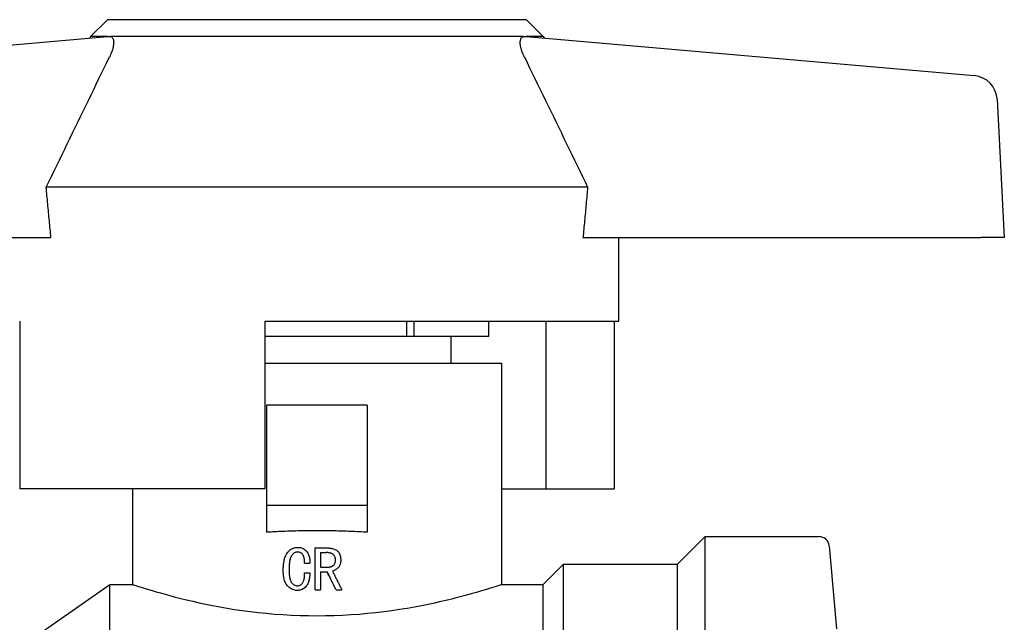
# Model space of a CAD drawing. Header units: millimetres. Extents: x 47 to 3731, y 22 to 390.
# Tile 6 of 11: x 284 to 343, y 232 to 268. Entities that reach past the tile are written whole.
import ezdxf

# ---------------------------------------------------------------- set-up
doc = ezdxf.new("R2010")
doc.units = ezdxf.units.MM
doc.layers.add('DETAIL', color=2, linetype='Continuous')

msp = doc.modelspace()

# ---------------------------------------------------------------- linework, layer by layer
at = {"layer": 'DETAIL'}
for p, q in [((289.684, 268.082), (288.684, 267.082)), ((314.684, 268.082), (289.684, 268.082)), ((314.684, 268.082), (315.684, 267.082)), ((262.983, 264.746), (289.684, 267.082)), ((288.684, 267.082), (288.638, 266.99)), ((289.684, 267.082), (288.684, 267.082)), ((289.684, 267.082), (289.873, 267.082)), ((314.495, 267.082), (289.873, 267.082)), ((314.495, 267.082), (314.684, 267.082)), ((315.684, 267.082), (314.684, 267.082)), ((314.684, 267.082), (341.384, 264.746)), ((315.684, 267.082), (315.73, 266.99)), ((342.752, 263.33), (343.184, 255.082)), ((318.331, 258.082), (286.036, 258.082)), ((262.585, 255.082), (286.317, 255.082)), ((318.05, 255.082), (341.783, 255.082)), ((320.184, 250.082), (320.184, 255.082)), ((343.184, 255.082), (341.783, 255.082)), ((284.453, 250.082), (284.453, 240.082)), ((299.084, 250.082), (320.184, 250.082)), ((299.084, 250.082), (299.084, 240.082)), ((307.536, 249.184), (307.536, 250.082)), ((307.959, 250.082), (307.959, 249.184)), ((312.43, 249.184), (312.43, 250.082)), ((315.836, 250.082), (315.836, 240.082)), ((319.915, 250.082), (319.915, 240.082)), ((307.536, 249.184), (299.084, 249.184)), ((307.959, 249.184), (307.536, 249.184)), ((312.43, 249.184), (307.959, 249.184)), ((310.184, 247.582), (310.184, 249.184)), ((299.084, 247.582), (313.184, 247.582)), ((313.184, 247.582), (313.184, 234.382)), ((299.184, 245.082), (299.184, 239.082)), ((305.184, 245.082), (299.184, 245.082)), ((305.184, 245.082), (305.184, 239.082)), ((299.084, 240.082), (284.453, 240.082)), ((291.184, 240.082), (291.184, 234.382)), ((313.184, 240.082), (315.836, 240.082)), ((315.836, 240.082), (319.915, 240.082)), ((299.184, 239.082), (299.184, 237.492)), ((305.184, 239.082), (299.184, 239.082)), ((305.184, 239.082), (305.184, 237.492)), ((323.684, 235.582), (325.334, 237.232)), ((325.334, 164.932), (325.334, 237.232)), ((325.334, 237.232), (332.134, 237.232)), ((301.033, 236.593), (301.031, 236.593)), ((302.075, 236.558), (302.811, 236.558)), ((302.075, 234.058), (302.075, 236.558)), ((302.389, 236.28), (302.389, 235.412)), ((302.389, 236.28), (302.731, 236.28)), ((332.732, 236.684), (333.165, 231.727)), ((301.45, 235.655), (301.763, 235.655)), ((301.763, 235.655), (301.763, 235.655)), ((303.289, 235.839), (303.291, 235.839)), ((315.684, 234.382), (316.884, 235.582)), ((316.884, 166.582), (316.884, 235.582)), ((316.884, 235.582), (323.684, 235.582)), ((323.684, 166.582), (323.684, 235.582)), ((300.52, 235.256), (300.517, 235.256)), ((301.45, 235.065), (301.763, 235.065)), ((301.763, 235.065), (301.763, 235.065)), ((302.389, 235.412), (302.825, 235.412)), ((302.389, 235.134), (302.389, 234.058)), ((302.389, 235.134), (302.797, 235.134)), ((281.184, 228.332), (289.824, 234.382)), ((289.824, 167.782), (289.824, 234.382)), ((289.824, 234.382), (291.184, 234.382)), ((313.184, 234.382), (315.684, 234.382)), ((315.684, 167.782), (315.684, 234.382)), ((301.01, 234.023), (301.008, 234.023)), ((302.075, 234.058), (302.389, 234.058)), ((303.323, 234.058), (303.321, 234.058)), ((303.323, 234.058), (303.671, 234.058))]:
    msp.add_line(p, q, dxfattribs=at)
at = {"layer": 'DETAIL', "flags": 128}
for points in [[(289.873, 267.082), (289.901, 267.071), (289.928, 267.056), (289.952, 267.038), (289.975, 267.014), (289.995, 266.987), (290.013, 266.956), (290.028, 266.92), (290.041, 266.88), (290.05, 266.836), (290.056, 266.788), (290.059, 266.736), (290.058, 266.68), (290.054, 266.621), (290.047, 266.56), (290.036, 266.496), (290.023, 266.429), (290.006, 266.361), (289.986, 266.291), (289.963, 266.22), (289.937, 266.148), (289.909, 266.075), (289.878, 266.003), (289.846, 265.93), (289.811, 265.857)], [(314.556, 265.857), (314.522, 265.929), (314.49, 266.002), (314.459, 266.074), (314.431, 266.147), (314.406, 266.218), (314.383, 266.289), (314.363, 266.359), (314.345, 266.427), (314.331, 266.493), (314.321, 266.558), (314.313, 266.619), (314.31, 266.678), (314.309, 266.733), (314.312, 266.785), (314.318, 266.834), (314.327, 266.878), (314.339, 266.919), (314.354, 266.955), (314.372, 266.987), (314.392, 267.014), (314.415, 267.037), (314.439, 267.056), (314.466, 267.071), (314.495, 267.082)], [(286.036, 258.082), (286.193, 258.406), (286.35, 258.73), (286.507, 259.054), (286.664, 259.378), (286.821, 259.703), (286.978, 260.027), (287.136, 260.351), (287.293, 260.675), (287.45, 260.999), (287.607, 261.323), (287.764, 261.647), (287.921, 261.971), (288.079, 262.295), (288.236, 262.619), (288.393, 262.943), (288.551, 263.267), (288.708, 263.591), (288.866, 263.914), (289.023, 264.238), (289.181, 264.562), (289.338, 264.886), (289.496, 265.21), (289.654, 265.533), (289.811, 265.857)], [(314.556, 265.857), (314.714, 265.533), (314.872, 265.21), (315.029, 264.886), (315.187, 264.562), (315.344, 264.238), (315.502, 263.914), (315.659, 263.591), (315.817, 263.267), (315.974, 262.943), (316.131, 262.619), (316.289, 262.295), (316.446, 261.971), (316.603, 261.647), (316.761, 261.323), (316.918, 260.999), (317.075, 260.675), (317.232, 260.351), (317.389, 260.027), (317.546, 259.703), (317.703, 259.378), (317.86, 259.054), (318.017, 258.73), (318.174, 258.406), (318.331, 258.082)], [(286.317, 255.082), (286.305, 255.207), (286.293, 255.332), (286.281, 255.457), (286.269, 255.582), (286.257, 255.707), (286.245, 255.832), (286.233, 255.957), (286.221, 256.081), (286.209, 256.206), (286.197, 256.331), (286.185, 256.456), (286.174, 256.581), (286.162, 256.706), (286.15, 256.831), (286.139, 256.956), (286.127, 257.081), (286.116, 257.207), (286.104, 257.332), (286.093, 257.457), (286.081, 257.582), (286.07, 257.707), (286.059, 257.832), (286.047, 257.957), (286.036, 258.082)], [(318.331, 258.082), (318.32, 257.957), (318.309, 257.832), (318.298, 257.707), (318.286, 257.582), (318.275, 257.457), (318.263, 257.332), (318.252, 257.207), (318.24, 257.081), (318.229, 256.956), (318.217, 256.831), (318.206, 256.706), (318.194, 256.581), (318.182, 256.456), (318.17, 256.331), (318.159, 256.206), (318.147, 256.081), (318.135, 255.957), (318.123, 255.832), (318.111, 255.707), (318.099, 255.582), (318.087, 255.457), (318.075, 255.332), (318.063, 255.207), (318.05, 255.082)], [(302.184, 237.582), (302.058, 237.582), (301.931, 237.581), (301.805, 237.58), (301.678, 237.579), (301.552, 237.578), (301.426, 237.576), (301.299, 237.574), (301.173, 237.572), (301.047, 237.569), (300.921, 237.566), (300.795, 237.563), (300.669, 237.559), (300.544, 237.555), (300.419, 237.551), (300.294, 237.547), (300.169, 237.542), (300.044, 237.537), (299.92, 237.531), (299.797, 237.526), (299.673, 237.52), (299.55, 237.513), (299.428, 237.507), (299.305, 237.5), (299.184, 237.492)], [(305.184, 237.492), (305.062, 237.5), (304.94, 237.507), (304.817, 237.513), (304.694, 237.52), (304.571, 237.526), (304.447, 237.531), (304.323, 237.537), (304.199, 237.542), (304.074, 237.547), (303.949, 237.551), (303.824, 237.555), (303.698, 237.559), (303.572, 237.563), (303.447, 237.566), (303.321, 237.569), (303.194, 237.572), (303.068, 237.574), (302.942, 237.576), (302.816, 237.578), (302.689, 237.579), (302.563, 237.58), (302.436, 237.581), (302.31, 237.582), (302.184, 237.582)], [(300.174, 235.227), (300.175, 235.317), (300.177, 235.393), (300.181, 235.453), (300.187, 235.529), (300.195, 235.604), (300.205, 235.678), (300.219, 235.761), (300.235, 235.839), (300.255, 235.913), (300.277, 235.983), (300.301, 236.05), (300.329, 236.111), (300.365, 236.18), (300.404, 236.243), (300.448, 236.302), (300.5, 236.362), (300.553, 236.415), (300.609, 236.459), (300.672, 236.5), (300.739, 236.534), (300.809, 236.56), (300.882, 236.579), (300.948, 236.588), (301.031, 236.593)], [(301.034, 236.315), (300.975, 236.311), (300.926, 236.301), (300.875, 236.283), (300.829, 236.259), (300.785, 236.228), (300.743, 236.189), (300.71, 236.152), (300.679, 236.11), (300.652, 236.065), (300.628, 236.015), (300.606, 235.962), (300.588, 235.906), (300.574, 235.854), (300.562, 235.801), (300.551, 235.746), (300.544, 235.698), (300.537, 235.643), (300.53, 235.584), (300.526, 235.53), (300.522, 235.476), (300.52, 235.42), (300.518, 235.377), (300.517, 235.323), (300.517, 235.256)], [(301.035, 236.315), (300.974, 236.31), (300.924, 236.3), (300.877, 236.283), (300.829, 236.258), (300.784, 236.225), (300.745, 236.189), (300.711, 236.15), (300.68, 236.106), (300.651, 236.059), (300.627, 236.008), (300.607, 235.956), (300.59, 235.905), (300.577, 235.854), (300.565, 235.801), (300.554, 235.746), (300.546, 235.692), (300.539, 235.637), (300.533, 235.583), (300.528, 235.526), (300.525, 235.467), (300.523, 235.42), (300.521, 235.377), (300.52, 235.323), (300.52, 235.256)], [(301.031, 236.593), (301.093, 236.59), (301.142, 236.585), (301.197, 236.575), (301.252, 236.559), (301.305, 236.54), (301.354, 236.517), (301.402, 236.489), (301.448, 236.457), (301.492, 236.421), (301.533, 236.382), (301.57, 236.34), (301.604, 236.296), (301.635, 236.25), (301.662, 236.201), (301.686, 236.15), (301.705, 236.098), (301.722, 236.045), (301.736, 235.99), (301.746, 235.937), (301.754, 235.881), (301.759, 235.823), (301.762, 235.777), (301.763, 235.721), (301.763, 235.655)], [(301.033, 236.593), (301.096, 236.59), (301.147, 236.585), (301.199, 236.575), (301.254, 236.56), (301.306, 236.54), (301.356, 236.517), (301.404, 236.489), (301.449, 236.457), (301.493, 236.421), (301.533, 236.382), (301.571, 236.341), (301.605, 236.296), (301.636, 236.249), (301.664, 236.2), (301.687, 236.148), (301.707, 236.095), (301.724, 236.042), (301.736, 235.99), (301.747, 235.933), (301.755, 235.873), (301.76, 235.823), (301.763, 235.777), (301.764, 235.721), (301.763, 235.655)], [(301.45, 235.655), (301.449, 235.699), (301.448, 235.736), (301.447, 235.765), (301.444, 235.803), (301.44, 235.84), (301.436, 235.875), (301.429, 235.915), (301.422, 235.954), (301.413, 235.99), (301.403, 236.025), (301.391, 236.057), (301.379, 236.088), (301.361, 236.124), (301.341, 236.156), (301.32, 236.186), (301.296, 236.213), (301.271, 236.237), (301.243, 236.257), (301.212, 236.275), (301.179, 236.29), (301.143, 236.302), (301.107, 236.309), (301.075, 236.313), (301.034, 236.315)], [(303.289, 235.839), (303.287, 235.878), (303.284, 235.914), (303.279, 235.946), (303.272, 235.977), (303.262, 236.006), (303.25, 236.037), (303.235, 236.067), (303.216, 236.097), (303.195, 236.124), (303.171, 236.149), (303.146, 236.172), (303.121, 236.19), (303.094, 236.207), (303.065, 236.222), (303.034, 236.235), (303.001, 236.246), (302.967, 236.255), (302.933, 236.263), (302.901, 236.268), (302.87, 236.272), (302.839, 236.276), (302.807, 236.278), (302.771, 236.28), (302.731, 236.28)], [(303.291, 235.839), (303.289, 235.878), (303.286, 235.912), (303.282, 235.94), (303.275, 235.973), (303.265, 236.005), (303.252, 236.037), (303.237, 236.067), (303.219, 236.095), (303.198, 236.123), (303.174, 236.148), (303.149, 236.171), (303.123, 236.191), (303.096, 236.207), (303.068, 236.221), (303.037, 236.234), (303.005, 236.245), (302.97, 236.255), (302.934, 236.263), (302.9, 236.268), (302.867, 236.273), (302.833, 236.276), (302.805, 236.278), (302.771, 236.28), (302.731, 236.28)], [(302.811, 236.558), (302.871, 236.556), (302.922, 236.553), (302.964, 236.55), (303.013, 236.543), (303.063, 236.533), (303.114, 236.52), (303.163, 236.505), (303.211, 236.488), (303.257, 236.467), (303.302, 236.443), (303.346, 236.416), (303.386, 236.387), (303.425, 236.353), (303.46, 236.316), (303.489, 236.278), (303.516, 236.233), (303.539, 236.186), (303.558, 236.14), (303.572, 236.093), (303.584, 236.044), (303.592, 235.991), (303.598, 235.941), (303.601, 235.895), (303.602, 235.839)], [(302.823, 235.412), (302.86, 235.414), (302.891, 235.416), (302.919, 235.419), (302.945, 235.423), (302.972, 235.429), (303.001, 235.437), (303.031, 235.447), (303.06, 235.458), (303.087, 235.47), (303.112, 235.484), (303.137, 235.499), (303.161, 235.516), (303.184, 235.536), (303.205, 235.558), (303.224, 235.582), (303.24, 235.608), (303.253, 235.635), (303.263, 235.661), (303.271, 235.687), (303.277, 235.713), (303.282, 235.741), (303.286, 235.77), (303.288, 235.803), (303.289, 235.839)], [(302.825, 235.412), (302.861, 235.414), (302.891, 235.416), (302.914, 235.418), (302.944, 235.423), (302.973, 235.429), (303.002, 235.437), (303.033, 235.447), (303.062, 235.458), (303.089, 235.471), (303.115, 235.485), (303.14, 235.5), (303.163, 235.516), (303.186, 235.535), (303.206, 235.556), (303.224, 235.58), (303.24, 235.605), (303.254, 235.632), (303.265, 235.661), (303.273, 235.688), (303.28, 235.717), (303.285, 235.749), (303.288, 235.773), (303.29, 235.803), (303.291, 235.839)], [(303.602, 235.839), (303.601, 235.795), (303.599, 235.757), (303.596, 235.726), (303.591, 235.689), (303.584, 235.652), (303.576, 235.616), (303.565, 235.578), (303.552, 235.541), (303.536, 235.507), (303.519, 235.474), (303.5, 235.444), (303.48, 235.415), (303.457, 235.388), (303.431, 235.361), (303.403, 235.334), (303.374, 235.309), (303.345, 235.286), (303.314, 235.265), (303.282, 235.246), (303.249, 235.228), (303.215, 235.213), (303.184, 235.2), (303.15, 235.19), (303.109, 235.178)], [(301.008, 234.023), (300.932, 234.027), (300.873, 234.035), (300.805, 234.05), (300.741, 234.071), (300.679, 234.099), (300.618, 234.133), (300.563, 234.171), (300.51, 234.214), (300.459, 234.263), (300.412, 234.316), (300.371, 234.37), (300.336, 234.426), (300.307, 234.482), (300.281, 234.541), (300.258, 234.604), (300.238, 234.67), (300.22, 234.741), (300.205, 234.816), (300.195, 234.882), (300.187, 234.95), (300.181, 235.021), (300.177, 235.076), (300.175, 235.145), (300.174, 235.227)], [(300.517, 235.256), (300.517, 235.195), (300.518, 235.145), (300.52, 235.106), (300.522, 235.055), (300.526, 235.004), (300.53, 234.955), (300.537, 234.9), (300.544, 234.851), (300.552, 234.806), (300.562, 234.755), (300.575, 234.706), (300.589, 234.66), (300.606, 234.611), (300.627, 234.566), (300.65, 234.524), (300.679, 234.482), (300.713, 234.441), (300.746, 234.407), (300.787, 234.374), (300.829, 234.347), (300.872, 234.328), (300.92, 234.313), (300.965, 234.305), (301.019, 234.301)], [(300.52, 235.256), (300.52, 235.196), (300.521, 235.145), (300.523, 235.099), (300.525, 235.055), (300.528, 235.008), (300.533, 234.956), (300.54, 234.901), (300.547, 234.851), (300.555, 234.803), (300.565, 234.757), (300.577, 234.71), (300.591, 234.66), (300.609, 234.611), (300.63, 234.566), (300.653, 234.524), (300.68, 234.484), (300.712, 234.445), (300.748, 234.408), (300.789, 234.375), (300.83, 234.348), (300.874, 234.328), (300.918, 234.314), (300.964, 234.305), (301.02, 234.301)], [(301.763, 235.065), (301.759, 234.993), (301.756, 234.933), (301.752, 234.885), (301.745, 234.822), (301.737, 234.763), (301.727, 234.706), (301.712, 234.64), (301.696, 234.577), (301.677, 234.519), (301.656, 234.464), (301.633, 234.413), (301.607, 234.366), (301.575, 234.318), (301.538, 234.271), (301.495, 234.225), (301.448, 234.183), (301.401, 234.147), (301.352, 234.115), (301.3, 234.087), (301.245, 234.064), (301.186, 234.046), (301.128, 234.033), (301.074, 234.026), (301.008, 234.023)], [(301.763, 235.065), (301.76, 234.993), (301.756, 234.932), (301.752, 234.877), (301.746, 234.824), (301.738, 234.769), (301.727, 234.706), (301.713, 234.64), (301.697, 234.58), (301.679, 234.523), (301.659, 234.469), (301.635, 234.417), (301.608, 234.366), (301.576, 234.317), (301.538, 234.27), (301.497, 234.226), (301.452, 234.185), (301.404, 234.148), (301.354, 234.115), (301.301, 234.087), (301.246, 234.064), (301.188, 234.046), (301.134, 234.034), (301.079, 234.027), (301.01, 234.023)], [(301.019, 234.301), (301.064, 234.304), (301.099, 234.311), (301.139, 234.324), (301.175, 234.341), (301.21, 234.361), (301.243, 234.386), (301.275, 234.415), (301.304, 234.444), (301.328, 234.474), (301.349, 234.505), (301.368, 234.541), (301.385, 234.582), (301.397, 234.614), (301.407, 234.649), (301.416, 234.687), (301.424, 234.728), (301.432, 234.773), (301.438, 234.82), (301.442, 234.859), (301.445, 234.9), (301.447, 234.943), (301.448, 234.974), (301.449, 235.015), (301.45, 235.065)], [(303.109, 235.178), (303.132, 235.132), (303.156, 235.085), (303.179, 235.038), (303.203, 234.992), (303.226, 234.945), (303.25, 234.898), (303.273, 234.852), (303.296, 234.805), (303.32, 234.758), (303.343, 234.712), (303.367, 234.665), (303.39, 234.618), (303.414, 234.571), (303.437, 234.525), (303.461, 234.478), (303.484, 234.431), (303.507, 234.385), (303.531, 234.338), (303.554, 234.291), (303.578, 234.245), (303.601, 234.198), (303.624, 234.151), (303.648, 234.105), (303.671, 234.058)], [(291.184, 234.382), (291.196, 234.378), (291.232, 234.366), (291.292, 234.346), (291.375, 234.319), (291.481, 234.284), (291.61, 234.243), (291.762, 234.195), (291.936, 234.141), (292.131, 234.081), (292.348, 234.015), (292.586, 233.945), (292.844, 233.871), (293.122, 233.793), (293.418, 233.712), (293.732, 233.629), (294.063, 233.545), (294.411, 233.459), (294.776, 233.374), (295.156, 233.289), (295.552, 233.205), (295.962, 233.122), (296.386, 233.043), (296.822, 232.967), (297.269, 232.894), (297.727, 232.827), (298.195, 232.765), (298.671, 232.708), (299.157, 232.658), (299.651, 232.615), (300.15, 232.579), (300.655, 232.55), (301.163, 232.529), (301.673, 232.517), (302.184, 232.512)], [(302.184, 232.512), (302.694, 232.517), (303.203, 232.529), (303.71, 232.55), (304.214, 232.578), (304.713, 232.614), (305.208, 232.658), (305.695, 232.708), (306.176, 232.765), (306.647, 232.828), (307.108, 232.896), (307.557, 232.968), (307.993, 233.045), (308.417, 233.125), (308.826, 233.207), (309.222, 233.291), (309.602, 233.376), (309.967, 233.462), (310.316, 233.547), (310.647, 233.632), (310.961, 233.715), (311.256, 233.796), (311.532, 233.873), (311.789, 233.947), (312.025, 234.017), (312.241, 234.082), (312.436, 234.142), (312.609, 234.196), (312.76, 234.244), (312.888, 234.285), (312.994, 234.319), (313.077, 234.346), (313.136, 234.366), (313.172, 234.378), (313.184, 234.382)]]:
    msp.add_lwpolyline(points, dxfattribs=at)
at = {"layer": 'DETAIL'}
for centre, radius, start, end in [((341.254, 263.251), 1.5, 3, 85), ((332.134, 236.632), 0.6, 5, 90)]:
    msp.add_arc(centre, radius, start, end, dxfattribs=at)
for centre, major_axis, ratio, start_param, end_param in [((298.523, 234.596), (-25.107, 51.196), 0.071472, 4.666846, 4.687858), ((298.529, 234.596), (-25.116, 51.12), 0.071447, 4.666779, 4.687822)]:
    msp.add_ellipse(centre, major_axis=major_axis, ratio=ratio, start_param=start_param, end_param=end_param, dxfattribs=at)

doc.saveas('drawing.dxf')
